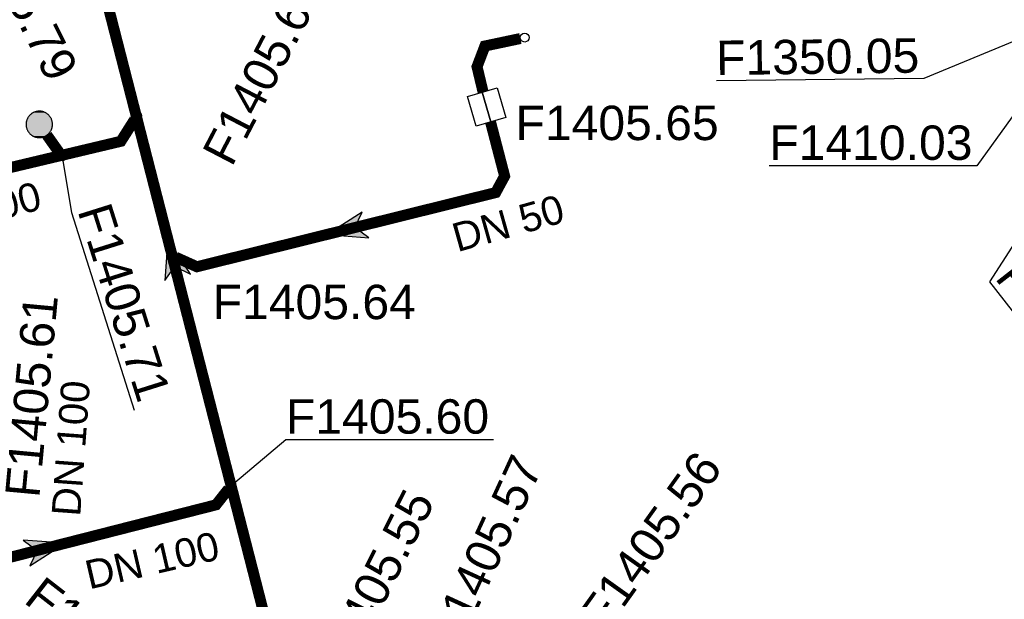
# Model space of a CAD drawing. Extents: x 356718 to 357658, y 5762241 to 5762615.
# Tile 135 of 157: x 357295 to 357318, y 5762476 to 5762489. Entities that reach past the tile are written whole.
import ezdxf
from ezdxf.enums import TextEntityAlignment as Align

# ---------------------------------------------------------------- set-up
doc = ezdxf.new("R2010")
doc.units = 0
doc.header["$MEASUREMENT"] = 0
doc.linetypes.add('AUSGEZOGEN', pattern=[0])
doc.linetypes.add('STRICHPUNKT', pattern=[5, 2, -1, 1, -1])
doc.layers.get('0').update_dxf_attribs({"linetype": 'AUSGEZOGEN'})
for name, color, linetype, true_color in [('111_00131_Symbol', 7, 'AUSGEZOGEN', 0x000000), ('114_00133_Schachtnummer', 7, 'AUSGEZOGEN', 0x000000), ('121_10398_Haltungen_Schmutzwass', 7, 'AUSGEZOGEN', 0x800000), ('121_10399_Haltungen_Mischwasser', 6, 'STRICHPUNKT', 0xff00ff), ('123_00137_Fliessrichtungspfeil', 7, 'AUSGEZOGEN', 0x000000), ('124_10626_Standard__Laenge____1', 7, 'AUSGEZOGEN', 0x000000)]:
    doc.layers.add(name, color=color, linetype=linetype, true_color=true_color)
doc.styles.add('ARIAL', font='arial.ttf', dxfattribs={"height": 1.5})

# ---------------------------------------------------------------- blocks, each defined once
blk = doc.blocks.new('F00')
at = {"color": 0}
blk.add_circle((0, 0), 0.1, dxfattribs=at)
blk = doc.blocks.new('RE')
at = {"color": 0, "linetype": 'AUSGEZOGEN'}
blk.add_lwpolyline([(-0.35, 0.35), (0.35, 0.35), (0.35, -0.35), (-0.35, -0.35)], close=True, dxfattribs=at)
for points in [[(0, 0.35), (0, -0.35)], [(0, -0.35), (0, 0.35)]]:
    blk.add_lwpolyline(points, dxfattribs=at)
blk = doc.blocks.new('RR')
at = {"color": 0, "linetype": 'AUSGEZOGEN'}
blk.add_lwpolyline([(0.3, 0), (0.3, 0.013), (0.299, 0.025), (0.298, 0.038), (0.296, 0.05), (0.293, 0.063), (0.29, 0.075), (0.287, 0.087), (0.283, 0.099), (0.279, 0.111), (0.274, 0.123), (0.268, 0.134), (0.262, 0.145), (0.256, 0.156), (0.249, 0.167), (0.242, 0.177), (0.234, 0.187), (0.226, 0.197), (0.218, 0.206), (0.209, 0.215), (0.199, 0.224), (0.19, 0.232), (0.18, 0.24), (0.17, 0.247), (0.159, 0.254), (0.148, 0.261), (0.137, 0.267), (0.126, 0.272), (0.114, 0.277), (0.102, 0.282), (0.09, 0.286), (0.078, 0.29), (0.066, 0.293), (0.053, 0.295), (0.041, 0.297), (0.028, 0.299), (0.016, 0.3), (0.003, 0.3), (-0.009, 0.3), (-0.022, 0.299), (-0.035, 0.298), (-0.047, 0.296), (-0.06, 0.294), (-0.072, 0.291), (-0.084, 0.288), (-0.096, 0.284), (-0.108, 0.28), (-0.12, 0.275), (-0.131, 0.27), (-0.143, 0.264), (-0.154, 0.258), (-0.164, 0.251), (-0.175, 0.244), (-0.185, 0.236), (-0.195, 0.228), (-0.204, 0.22), (-0.213, 0.211), (-0.222, 0.202), (-0.23, 0.192), (-0.238, 0.182), (-0.246, 0.172), (-0.253, 0.162), (-0.259, 0.151), (-0.265, 0.14), (-0.271, 0.129), (-0.276, 0.117), (-0.281, 0.105), (-0.285, 0.093), (-0.289, 0.081), (-0.292, 0.069), (-0.295, 0.057), (-0.297, 0.044), (-0.298, 0.032), (-0.299, 0.019), (-0.3, 0.006), (-0.3, -0.006), (-0.299, -0.019), (-0.298, -0.032), (-0.297, -0.044), (-0.295, -0.057), (-0.292, -0.069), (-0.289, -0.081), (-0.285, -0.093), (-0.281, -0.105), (-0.276, -0.117), (-0.271, -0.129), (-0.265, -0.14), (-0.259, -0.151), (-0.253, -0.162), (-0.246, -0.172), (-0.238, -0.182), (-0.23, -0.192), (-0.222, -0.202), (-0.213, -0.211), (-0.204, -0.22), (-0.195, -0.228), (-0.185, -0.236), (-0.175, -0.244), (-0.164, -0.251), (-0.154, -0.258), (-0.143, -0.264), (-0.131, -0.27), (-0.12, -0.275), (-0.108, -0.28), (-0.096, -0.284), (-0.084, -0.288), (-0.072, -0.291), (-0.06, -0.294), (-0.047, -0.296), (-0.035, -0.298), (-0.022, -0.299), (-0.009, -0.3), (0.003, -0.3), (0.016, -0.3), (0.028, -0.299), (0.041, -0.297), (0.053, -0.295), (0.066, -0.293), (0.078, -0.29), (0.09, -0.286), (0.102, -0.282), (0.114, -0.277), (0.126, -0.272), (0.137, -0.267), (0.148, -0.261), (0.159, -0.254), (0.17, -0.247), (0.18, -0.24), (0.19, -0.232), (0.199, -0.224), (0.209, -0.215), (0.218, -0.206), (0.226, -0.197), (0.234, -0.187), (0.242, -0.177), (0.249, -0.167), (0.256, -0.156), (0.262, -0.145), (0.268, -0.134), (0.274, -0.123), (0.279, -0.111), (0.283, -0.099), (0.287, -0.087), (0.29, -0.075), (0.293, -0.063), (0.296, -0.05), (0.298, -0.038), (0.299, -0.025), (0.3, -0.013), (0.3, 0), (0.3, 0)], close=True, dxfattribs=at)
blk.add_lwpolyline([(0.3, 0), (0.3, 0.013), (0.299, 0.025), (0.298, 0.038), (0.296, 0.05), (0.293, 0.063), (0.29, 0.075), (0.287, 0.087), (0.283, 0.099), (0.279, 0.111), (0.274, 0.123), (0.268, 0.134), (0.262, 0.145), (0.256, 0.156), (0.249, 0.167), (0.242, 0.177), (0.234, 0.187), (0.226, 0.197), (0.218, 0.206), (0.209, 0.215), (0.199, 0.224), (0.19, 0.232), (0.18, 0.24), (0.17, 0.247), (0.159, 0.254), (0.148, 0.261), (0.137, 0.267), (0.126, 0.272), (0.114, 0.277), (0.102, 0.282), (0.09, 0.286), (0.078, 0.29), (0.066, 0.293), (0.053, 0.295), (0.041, 0.297), (0.028, 0.299), (0.016, 0.3), (0.003, 0.3), (-0.009, 0.3), (-0.022, 0.299), (-0.035, 0.298), (-0.047, 0.296), (-0.06, 0.294), (-0.072, 0.291), (-0.084, 0.288), (-0.096, 0.284), (-0.108, 0.28), (-0.12, 0.275), (-0.131, 0.27), (-0.143, 0.264), (-0.154, 0.258), (-0.164, 0.251), (-0.175, 0.244), (-0.185, 0.236), (-0.195, 0.228), (-0.204, 0.22), (-0.213, 0.211), (-0.222, 0.202), (-0.23, 0.192), (-0.238, 0.182), (-0.246, 0.172), (-0.253, 0.162), (-0.259, 0.151), (-0.265, 0.14), (-0.271, 0.129), (-0.276, 0.117), (-0.281, 0.105), (-0.285, 0.093), (-0.289, 0.081), (-0.292, 0.069), (-0.295, 0.057), (-0.297, 0.044), (-0.298, 0.032), (-0.299, 0.019), (-0.3, 0.006), (-0.3, -0.006), (-0.299, -0.019), (-0.298, -0.032), (-0.297, -0.044), (-0.295, -0.057), (-0.292, -0.069), (-0.289, -0.081), (-0.285, -0.093), (-0.281, -0.105), (-0.276, -0.117), (-0.271, -0.129), (-0.265, -0.14), (-0.259, -0.151), (-0.253, -0.162), (-0.246, -0.172), (-0.238, -0.182), (-0.23, -0.192), (-0.222, -0.202), (-0.213, -0.211), (-0.204, -0.22), (-0.195, -0.228), (-0.185, -0.236), (-0.175, -0.244), (-0.164, -0.251), (-0.154, -0.258), (-0.143, -0.264), (-0.131, -0.27), (-0.12, -0.275), (-0.108, -0.28), (-0.096, -0.284), (-0.084, -0.288), (-0.072, -0.291), (-0.06, -0.294), (-0.047, -0.296), (-0.035, -0.298), (-0.022, -0.299), (-0.009, -0.3), (0.003, -0.3), (0.016, -0.3), (0.028, -0.299), (0.041, -0.297), (0.053, -0.295), (0.066, -0.293), (0.078, -0.29), (0.09, -0.286), (0.102, -0.282), (0.114, -0.277), (0.126, -0.272), (0.137, -0.267), (0.148, -0.261), (0.159, -0.254), (0.17, -0.247), (0.18, -0.24), (0.19, -0.232), (0.199, -0.224), (0.209, -0.215), (0.218, -0.206), (0.226, -0.197), (0.234, -0.187), (0.242, -0.177), (0.249, -0.167), (0.256, -0.156), (0.262, -0.145), (0.268, -0.134), (0.274, -0.123), (0.279, -0.111), (0.283, -0.099), (0.287, -0.087), (0.29, -0.075), (0.293, -0.063), (0.296, -0.05), (0.298, -0.038), (0.299, -0.025), (0.3, -0.013), (0.3, 0), (0.3, 0)], close=True, dxfattribs=at)
at = {"color": 0}
for points in [[(-0.204, 0.22), (0.204, 0.22), (-0.199, 0.224)], [(-0.204, 0.22), (0.204, 0.22), (-0.199, 0.224)], [(-0.199, 0.224), (0.199, 0.224), (-0.195, 0.228)], [(-0.199, 0.224), (0.199, 0.224), (-0.195, 0.228)], [(0.204, 0.22), (-0.199, 0.224), (0.199, 0.224)], [(0.204, 0.22), (-0.199, 0.224), (0.199, 0.224)], [(-0.195, 0.228), (0.195, 0.228), (-0.19, 0.232)], [(-0.195, 0.228), (0.195, 0.228), (-0.19, 0.232)], [(0.199, 0.224), (-0.195, 0.228), (0.195, 0.228)], [(0.199, 0.224), (-0.195, 0.228), (0.195, 0.228)], [(-0.19, 0.232), (0.19, 0.232), (-0.185, 0.236)], [(-0.19, 0.232), (0.19, 0.232), (-0.185, 0.236)], [(0.195, 0.228), (-0.19, 0.232), (0.19, 0.232)], [(0.195, 0.228), (-0.19, 0.232), (0.19, 0.232)], [(-0.185, 0.236), (0.185, 0.236), (-0.18, 0.24)], [(-0.185, 0.236), (0.185, 0.236), (-0.18, 0.24)], [(0.19, 0.232), (-0.185, 0.236), (0.185, 0.236)], [(0.19, 0.232), (-0.185, 0.236), (0.185, 0.236)], [(-0.18, 0.24), (0.18, 0.24), (-0.175, 0.244)], [(-0.18, 0.24), (0.18, 0.24), (-0.175, 0.244)], [(0.185, 0.236), (-0.18, 0.24), (0.18, 0.24)], [(0.185, 0.236), (-0.18, 0.24), (0.18, 0.24)], [(-0.175, 0.244), (0.175, 0.244), (-0.169, 0.247)], [(-0.175, 0.244), (0.175, 0.244), (-0.169, 0.247)], [(0.18, 0.24), (-0.175, 0.244), (0.175, 0.244)], [(0.18, 0.24), (-0.175, 0.244), (0.175, 0.244)], [(-0.169, 0.247), (0.17, 0.247), (-0.164, 0.251)], [(-0.169, 0.247), (0.17, 0.247), (-0.164, 0.251)], [(0.175, 0.244), (-0.169, 0.247), (0.17, 0.247)], [(0.175, 0.244), (-0.169, 0.247), (0.17, 0.247)], [(-0.164, 0.251), (0.164, 0.251), (-0.159, 0.254)], [(-0.164, 0.251), (0.164, 0.251), (-0.159, 0.254)], [(0.17, 0.247), (-0.164, 0.251), (0.164, 0.251)], [(0.17, 0.247), (-0.164, 0.251), (0.164, 0.251)], [(-0.159, 0.254), (0.159, 0.254), (-0.154, 0.258)], [(-0.159, 0.254), (0.159, 0.254), (-0.154, 0.258)], [(0.164, 0.251), (-0.159, 0.254), (0.159, 0.254)], [(0.164, 0.251), (-0.159, 0.254), (0.159, 0.254)], [(-0.154, 0.258), (0.154, 0.258), (-0.148, 0.261)], [(-0.154, 0.258), (0.154, 0.258), (-0.148, 0.261)], [(0.159, 0.254), (-0.154, 0.258), (0.154, 0.258)], [(0.159, 0.254), (-0.154, 0.258), (0.154, 0.258)], [(-0.148, 0.261), (0.148, 0.261), (-0.143, 0.264)], [(-0.148, 0.261), (0.148, 0.261), (-0.143, 0.264)], [(0.154, 0.258), (-0.148, 0.261), (0.148, 0.261)], [(0.154, 0.258), (-0.148, 0.261), (0.148, 0.261)], [(-0.143, 0.264), (0.142, 0.264), (-0.137, 0.267)], [(-0.143, 0.264), (0.142, 0.264), (-0.137, 0.267)], [(0.148, 0.261), (-0.143, 0.264), (0.142, 0.264)], [(0.148, 0.261), (-0.143, 0.264), (0.142, 0.264)], [(-0.137, 0.267), (0.137, 0.267), (-0.131, 0.27)], [(-0.137, 0.267), (0.137, 0.267), (-0.131, 0.27)], [(0.142, 0.264), (-0.137, 0.267), (0.137, 0.267)], [(0.142, 0.264), (-0.137, 0.267), (0.137, 0.267)], [(-0.131, 0.27), (0.131, 0.27), (-0.126, 0.272)], [(-0.131, 0.27), (0.131, 0.27), (-0.126, 0.272)], [(0.137, 0.267), (-0.131, 0.27), (0.131, 0.27)], [(0.137, 0.267), (-0.131, 0.27), (0.131, 0.27)], [(-0.126, 0.272), (0.126, 0.272), (-0.12, 0.275)], [(-0.126, 0.272), (0.126, 0.272), (-0.12, 0.275)], [(0.131, 0.27), (-0.126, 0.272), (0.126, 0.272)], [(0.131, 0.27), (-0.126, 0.272), (0.126, 0.272)], [(-0.12, 0.275), (0.12, 0.275), (-0.114, 0.277)], [(-0.12, 0.275), (0.12, 0.275), (-0.114, 0.277)], [(0.126, 0.272), (-0.12, 0.275), (0.12, 0.275)], [(0.126, 0.272), (-0.12, 0.275), (0.12, 0.275)], [(-0.114, 0.277), (0.114, 0.277), (-0.108, 0.28)], [(-0.114, 0.277), (0.114, 0.277), (-0.108, 0.28)], [(0.12, 0.275), (-0.114, 0.277), (0.114, 0.277)], [(0.12, 0.275), (-0.114, 0.277), (0.114, 0.277)], [(-0.108, 0.28), (0.108, 0.28), (-0.102, 0.282)], [(-0.108, 0.28), (0.108, 0.28), (-0.102, 0.282)], [(0.114, 0.277), (-0.108, 0.28), (0.108, 0.28)], [(0.114, 0.277), (-0.108, 0.28), (0.108, 0.28)], [(-0.102, 0.282), (0.102, 0.282), (-0.096, 0.284)], [(-0.102, 0.282), (0.102, 0.282), (-0.096, 0.284)], [(0.108, 0.28), (-0.102, 0.282), (0.102, 0.282)], [(0.108, 0.28), (-0.102, 0.282), (0.102, 0.282)], [(-0.096, 0.284), (0.096, 0.284), (-0.09, 0.286)], [(-0.096, 0.284), (0.096, 0.284), (-0.09, 0.286)], [(0.102, 0.282), (-0.096, 0.284), (0.096, 0.284)], [(0.102, 0.282), (-0.096, 0.284), (0.096, 0.284)], [(-0.09, 0.286), (0.09, 0.286), (-0.084, 0.288)], [(-0.09, 0.286), (0.09, 0.286), (-0.084, 0.288)], [(0.096, 0.284), (-0.09, 0.286), (0.09, 0.286)], [(0.096, 0.284), (-0.09, 0.286), (0.09, 0.286)], [(-0.084, 0.288), (0.084, 0.288), (-0.078, 0.29)], [(-0.084, 0.288), (0.084, 0.288), (-0.078, 0.29)], [(0.09, 0.286), (-0.084, 0.288), (0.084, 0.288)], [(0.09, 0.286), (-0.084, 0.288), (0.084, 0.288)], [(-0.078, 0.29), (0.078, 0.29), (-0.072, 0.291)], [(-0.078, 0.29), (0.078, 0.29), (-0.072, 0.291)], [(0.084, 0.288), (-0.078, 0.29), (0.078, 0.29)], [(0.084, 0.288), (-0.078, 0.29), (0.078, 0.29)], [(-0.072, 0.291), (0.072, 0.291), (-0.066, 0.293)], [(-0.072, 0.291), (0.072, 0.291), (-0.066, 0.293)], [(0.078, 0.29), (-0.072, 0.291), (0.072, 0.291)], [(0.078, 0.29), (-0.072, 0.291), (0.072, 0.291)], [(-0.066, 0.293), (0.066, 0.293), (-0.06, 0.294)], [(-0.066, 0.293), (0.066, 0.293), (-0.06, 0.294)], [(0.072, 0.291), (-0.066, 0.293), (0.066, 0.293)], [(0.072, 0.291), (-0.066, 0.293), (0.066, 0.293)], [(-0.06, 0.294), (0.059, 0.294), (-0.053, 0.295)], [(-0.06, 0.294), (0.059, 0.294), (-0.053, 0.295)], [(0.066, 0.293), (-0.06, 0.294), (0.059, 0.294)], [(0.066, 0.293), (-0.06, 0.294), (0.059, 0.294)], [(-0.053, 0.295), (0.053, 0.295), (-0.047, 0.296)], [(-0.053, 0.295), (0.053, 0.295), (-0.047, 0.296)], [(0.059, 0.294), (-0.053, 0.295), (0.053, 0.295)], [(0.059, 0.294), (-0.053, 0.295), (0.053, 0.295)], [(-0.047, 0.296), (0.047, 0.296), (-0.04, 0.297)], [(-0.047, 0.296), (0.047, 0.296), (-0.04, 0.297)], [(0.053, 0.295), (-0.047, 0.296), (0.047, 0.296)], [(0.053, 0.295), (-0.047, 0.296), (0.047, 0.296)], [(-0.04, 0.297), (0.041, 0.297), (-0.035, 0.298)], [(-0.04, 0.297), (0.041, 0.297), (-0.035, 0.298)], [(0.047, 0.296), (-0.04, 0.297), (0.041, 0.297)], [(0.047, 0.296), (-0.04, 0.297), (0.041, 0.297)], [(-0.035, 0.298), (0.034, 0.298), (-0.028, 0.299)], [(-0.035, 0.298), (0.034, 0.298), (-0.028, 0.299)], [(0.041, 0.297), (-0.035, 0.298), (0.034, 0.298)], [(0.041, 0.297), (-0.035, 0.298), (0.034, 0.298)], [(0.034, 0.298), (-0.028, 0.299), (0.028, 0.299)], [(-0.028, 0.299), (0.028, 0.299), (-0.022, 0.299)], [(0.034, 0.298), (-0.028, 0.299), (0.028, 0.299)], [(-0.028, 0.299), (0.028, 0.299), (-0.022, 0.299)], [(-0.022, 0.299), (0.021, 0.299), (-0.015, 0.3)], [(-0.022, 0.299), (0.021, 0.299), (-0.015, 0.3)], [(0.028, 0.299), (-0.022, 0.299), (0.021, 0.299)], [(0.028, 0.299), (-0.022, 0.299), (0.021, 0.299)], [(0.021, 0.299), (-0.015, 0.3), (0.016, 0.3)], [(-0.015, 0.3), (0.016, 0.3), (-0.009, 0.3)], [(0.021, 0.299), (-0.015, 0.3), (0.016, 0.3)], [(-0.015, 0.3), (0.016, 0.3), (-0.009, 0.3)], [(0.016, 0.3), (-0.009, 0.3), (0.007, 0.3)], [(-0.009, 0.3), (0.007, 0.3), (0.003, 0.3)], [(0.016, 0.3), (-0.009, 0.3), (0.007, 0.3)], [(-0.009, 0.3), (0.007, 0.3), (0.003, 0.3)], [(-0.3, 0.013), (0.3, 0.013), (-0.299, 0.019)], [(-0.3, 0.013), (0.3, 0.013), (-0.299, 0.019)], [(-0.3, 0.006), (0.3, 0.006), (-0.3, 0.013)], [(0.3, 0.006), (-0.3, 0.013), (0.3, 0.013)], [(-0.3, 0.006), (0.3, 0.006), (-0.3, 0.013)], [(0.3, 0.006), (-0.3, 0.013), (0.3, 0.013)], [(-0.3, 0), (0.3, 0), (-0.3, 0.006)], [(0.3, 0), (-0.3, 0.006), (0.3, 0.006)], [(-0.3, 0), (0.3, 0), (-0.3, 0.006)], [(0.3, 0), (-0.3, 0.006), (0.3, 0.006)], [(0.3, -0.006), (-0.3, -0.006), (0.3, 0)], [(-0.3, -0.006), (0.3, 0), (-0.3, 0)], [(0.3, -0.006), (-0.3, -0.006), (0.3, 0)], [(-0.3, -0.006), (0.3, 0), (-0.3, 0)], [(-0.299, 0.025), (0.299, 0.025), (-0.298, 0.032)], [(-0.299, 0.025), (0.299, 0.025), (-0.298, 0.032)], [(-0.299, 0.019), (0.299, 0.019), (-0.299, 0.025)], [(0.299, 0.019), (-0.299, 0.025), (0.299, 0.025)], [(-0.299, 0.019), (0.299, 0.019), (-0.299, 0.025)], [(0.299, 0.019), (-0.299, 0.025), (0.299, 0.025)], [(0.3, 0.013), (-0.299, 0.019), (0.299, 0.019)], [(0.3, 0.013), (-0.299, 0.019), (0.299, 0.019)], [(-0.298, 0.038), (0.298, 0.038), (-0.297, 0.044)], [(-0.298, 0.038), (0.298, 0.038), (-0.297, 0.044)], [(-0.298, 0.032), (0.298, 0.032), (-0.298, 0.038)], [(0.298, 0.032), (-0.298, 0.038), (0.298, 0.038)], [(-0.298, 0.032), (0.298, 0.032), (-0.298, 0.038)], [(0.298, 0.032), (-0.298, 0.038), (0.298, 0.038)], [(0.299, 0.025), (-0.298, 0.032), (0.298, 0.032)], [(0.299, 0.025), (-0.298, 0.032), (0.298, 0.032)], [(-0.297, 0.044), (0.297, 0.044), (-0.296, 0.05)], [(-0.297, 0.044), (0.297, 0.044), (-0.296, 0.05)], [(0.298, 0.038), (-0.297, 0.044), (0.297, 0.044)], [(0.298, 0.038), (-0.297, 0.044), (0.297, 0.044)], [(-0.296, 0.05), (0.296, 0.05), (-0.295, 0.057)], [(-0.296, 0.05), (0.296, 0.05), (-0.295, 0.057)], [(0.297, 0.044), (-0.296, 0.05), (0.296, 0.05)], [(0.297, 0.044), (-0.296, 0.05), (0.296, 0.05)], [(-0.295, 0.057), (0.295, 0.057), (-0.293, 0.063)], [(-0.295, 0.057), (0.295, 0.057), (-0.293, 0.063)], [(0.296, 0.05), (-0.295, 0.057), (0.295, 0.057)], [(0.296, 0.05), (-0.295, 0.057), (0.295, 0.057)], [(-0.293, 0.063), (0.293, 0.063), (-0.292, 0.069)], [(-0.293, 0.063), (0.293, 0.063), (-0.292, 0.069)], [(0.295, 0.057), (-0.293, 0.063), (0.293, 0.063)], [(0.295, 0.057), (-0.293, 0.063), (0.293, 0.063)], [(-0.292, 0.069), (0.292, 0.069), (-0.29, 0.075)], [(-0.292, 0.069), (0.292, 0.069), (-0.29, 0.075)], [(0.293, 0.063), (-0.292, 0.069), (0.292, 0.069)], [(0.293, 0.063), (-0.292, 0.069), (0.292, 0.069)], [(-0.29, 0.075), (0.29, 0.075), (-0.289, 0.081)], [(-0.29, 0.075), (0.29, 0.075), (-0.289, 0.081)], [(0.292, 0.069), (-0.29, 0.075), (0.29, 0.075)], [(0.292, 0.069), (-0.29, 0.075), (0.29, 0.075)], [(-0.289, 0.081), (0.289, 0.081), (-0.287, 0.087)], [(-0.289, 0.081), (0.289, 0.081), (-0.287, 0.087)], [(0.29, 0.075), (-0.289, 0.081), (0.289, 0.081)], [(0.29, 0.075), (-0.289, 0.081), (0.289, 0.081)], [(-0.287, 0.087), (0.287, 0.087), (-0.285, 0.093)], [(-0.287, 0.087), (0.287, 0.087), (-0.285, 0.093)], [(0.289, 0.081), (-0.287, 0.087), (0.287, 0.087)], [(0.289, 0.081), (-0.287, 0.087), (0.287, 0.087)], [(-0.285, 0.093), (0.285, 0.093), (-0.283, 0.099)], [(-0.285, 0.093), (0.285, 0.093), (-0.283, 0.099)], [(0.287, 0.087), (-0.285, 0.093), (0.285, 0.093)], [(0.287, 0.087), (-0.285, 0.093), (0.285, 0.093)], [(-0.283, 0.099), (0.283, 0.099), (-0.281, 0.105)], [(-0.283, 0.099), (0.283, 0.099), (-0.281, 0.105)], [(0.285, 0.093), (-0.283, 0.099), (0.283, 0.099)], [(0.285, 0.093), (-0.283, 0.099), (0.283, 0.099)], [(-0.281, 0.105), (0.281, 0.105), (-0.279, 0.111)], [(-0.281, 0.105), (0.281, 0.105), (-0.279, 0.111)], [(0.283, 0.099), (-0.281, 0.105), (0.281, 0.105)], [(0.283, 0.099), (-0.281, 0.105), (0.281, 0.105)], [(-0.279, 0.111), (0.279, 0.111), (-0.276, 0.117)], [(-0.279, 0.111), (0.279, 0.111), (-0.276, 0.117)], [(0.281, 0.105), (-0.279, 0.111), (0.279, 0.111)], [(0.281, 0.105), (-0.279, 0.111), (0.279, 0.111)], [(-0.276, 0.117), (0.276, 0.117), (-0.274, 0.123)], [(-0.276, 0.117), (0.276, 0.117), (-0.274, 0.123)], [(0.279, 0.111), (-0.276, 0.117), (0.276, 0.117)], [(0.279, 0.111), (-0.276, 0.117), (0.276, 0.117)], [(-0.274, 0.123), (0.274, 0.123), (-0.271, 0.129)], [(-0.274, 0.123), (0.274, 0.123), (-0.271, 0.129)], [(0.276, 0.117), (-0.274, 0.123), (0.274, 0.123)], [(0.276, 0.117), (-0.274, 0.123), (0.274, 0.123)], [(-0.271, 0.129), (0.271, 0.129), (-0.268, 0.134)], [(-0.271, 0.129), (0.271, 0.129), (-0.268, 0.134)], [(0.274, 0.123), (-0.271, 0.129), (0.271, 0.129)], [(0.274, 0.123), (-0.271, 0.129), (0.271, 0.129)], [(-0.268, 0.134), (0.268, 0.134), (-0.265, 0.14)], [(-0.268, 0.134), (0.268, 0.134), (-0.265, 0.14)], [(0.271, 0.129), (-0.268, 0.134), (0.268, 0.134)], [(0.271, 0.129), (-0.268, 0.134), (0.268, 0.134)], [(-0.265, 0.14), (0.265, 0.14), (-0.262, 0.145)], [(-0.265, 0.14), (0.265, 0.14), (-0.262, 0.145)], [(0.268, 0.134), (-0.265, 0.14), (0.265, 0.14)], [(0.268, 0.134), (-0.265, 0.14), (0.265, 0.14)], [(-0.262, 0.145), (0.262, 0.145), (-0.259, 0.151)], [(-0.262, 0.145), (0.262, 0.145), (-0.259, 0.151)], [(0.265, 0.14), (-0.262, 0.145), (0.262, 0.145)], [(0.265, 0.14), (-0.262, 0.145), (0.262, 0.145)], [(-0.259, 0.151), (0.259, 0.151), (-0.256, 0.156)], [(-0.259, 0.151), (0.259, 0.151), (-0.256, 0.156)], [(0.262, 0.145), (-0.259, 0.151), (0.259, 0.151)], [(0.262, 0.145), (-0.259, 0.151), (0.259, 0.151)], [(-0.256, 0.156), (0.256, 0.156), (-0.253, 0.162)], [(-0.256, 0.156), (0.256, 0.156), (-0.253, 0.162)], [(0.259, 0.151), (-0.256, 0.156), (0.256, 0.156)], [(0.259, 0.151), (-0.256, 0.156), (0.256, 0.156)], [(-0.253, 0.162), (0.253, 0.162), (-0.249, 0.167)], [(-0.253, 0.162), (0.253, 0.162), (-0.249, 0.167)], [(0.256, 0.156), (-0.253, 0.162), (0.253, 0.162)], [(0.256, 0.156), (-0.253, 0.162), (0.253, 0.162)], [(-0.249, 0.167), (0.249, 0.167), (-0.246, 0.172)], [(-0.249, 0.167), (0.249, 0.167), (-0.246, 0.172)], [(0.253, 0.162), (-0.249, 0.167), (0.249, 0.167)], [(0.253, 0.162), (-0.249, 0.167), (0.249, 0.167)], [(-0.246, 0.172), (0.246, 0.172), (-0.242, 0.177)], [(-0.246, 0.172), (0.246, 0.172), (-0.242, 0.177)], [(0.249, 0.167), (-0.246, 0.172), (0.246, 0.172)], [(0.249, 0.167), (-0.246, 0.172), (0.246, 0.172)], [(-0.242, 0.177), (0.242, 0.177), (-0.238, 0.182)], [(-0.242, 0.177), (0.242, 0.177), (-0.238, 0.182)], [(0.246, 0.172), (-0.242, 0.177), (0.242, 0.177)], [(0.246, 0.172), (-0.242, 0.177), (0.242, 0.177)], [(-0.238, 0.182), (0.238, 0.182), (-0.234, 0.187)], [(-0.238, 0.182), (0.238, 0.182), (-0.234, 0.187)], [(0.242, 0.177), (-0.238, 0.182), (0.238, 0.182)], [(0.242, 0.177), (-0.238, 0.182), (0.238, 0.182)], [(-0.234, 0.187), (0.234, 0.187), (-0.23, 0.192)], [(-0.234, 0.187), (0.234, 0.187), (-0.23, 0.192)], [(0.238, 0.182), (-0.234, 0.187), (0.234, 0.187)], [(0.238, 0.182), (-0.234, 0.187), (0.234, 0.187)], [(-0.23, 0.192), (0.23, 0.192), (-0.226, 0.197)], [(-0.23, 0.192), (0.23, 0.192), (-0.226, 0.197)], [(0.234, 0.187), (-0.23, 0.192), (0.23, 0.192)], [(0.234, 0.187), (-0.23, 0.192), (0.23, 0.192)], [(-0.226, 0.197), (0.226, 0.197), (-0.222, 0.202)], [(-0.226, 0.197), (0.226, 0.197), (-0.222, 0.202)], [(0.23, 0.192), (-0.226, 0.197), (0.226, 0.197)], [(0.23, 0.192), (-0.226, 0.197), (0.226, 0.197)], [(-0.222, 0.202), (0.222, 0.202), (-0.218, 0.206)], [(-0.222, 0.202), (0.222, 0.202), (-0.218, 0.206)], [(0.226, 0.197), (-0.222, 0.202), (0.222, 0.202)], [(0.226, 0.197), (-0.222, 0.202), (0.222, 0.202)], [(-0.218, 0.206), (0.218, 0.206), (-0.213, 0.211)], [(-0.218, 0.206), (0.218, 0.206), (-0.213, 0.211)], [(0.222, 0.202), (-0.218, 0.206), (0.218, 0.206)], [(0.222, 0.202), (-0.218, 0.206), (0.218, 0.206)], [(-0.213, 0.211), (0.213, 0.211), (-0.209, 0.215)], [(-0.213, 0.211), (0.213, 0.211), (-0.209, 0.215)], [(0.218, 0.206), (-0.213, 0.211), (0.213, 0.211)], [(0.218, 0.206), (-0.213, 0.211), (0.213, 0.211)], [(-0.209, 0.215), (0.209, 0.215), (-0.204, 0.22)], [(-0.209, 0.215), (0.209, 0.215), (-0.204, 0.22)], [(0.213, 0.211), (-0.209, 0.215), (0.209, 0.215)], [(0.213, 0.211), (-0.209, 0.215), (0.209, 0.215)], [(0.209, 0.215), (-0.204, 0.22), (0.204, 0.22)], [(0.209, 0.215), (-0.204, 0.22), (0.204, 0.22)], [(0.3, 0), (0.3, 0), (0.3, 0)], [(0.3, 0), (0.3, 0), (0.3, 0)], [(0.3, 0), (0.3, 0), (0.3, 0)], [(0.3, 0), (0.3, 0), (0.3, 0)], [(0.3, -0.013), (-0.3, -0.013), (0.3, -0.006)], [(-0.3, -0.013), (0.3, -0.006), (-0.3, -0.006)], [(0.3, -0.013), (-0.3, -0.013), (0.3, -0.006)], [(-0.3, -0.013), (0.3, -0.006), (-0.3, -0.006)], [(-0.299, -0.019), (0.3, -0.013), (-0.3, -0.013)], [(-0.299, -0.019), (0.3, -0.013), (-0.3, -0.013)], [(0.299, -0.019), (-0.299, -0.019), (0.3, -0.013)], [(0.299, -0.019), (-0.299, -0.019), (0.3, -0.013)], [(0.299, -0.025), (-0.299, -0.025), (0.299, -0.019)], [(-0.299, -0.025), (0.299, -0.019), (-0.299, -0.019)], [(0.299, -0.025), (-0.299, -0.025), (0.299, -0.019)], [(-0.299, -0.025), (0.299, -0.019), (-0.299, -0.019)], [(-0.298, -0.032), (0.299, -0.025), (-0.299, -0.025)], [(-0.298, -0.032), (0.299, -0.025), (-0.299, -0.025)], [(0.298, -0.032), (-0.298, -0.032), (0.299, -0.025)], [(0.298, -0.032), (-0.298, -0.032), (0.299, -0.025)], [(0.298, -0.038), (-0.298, -0.038), (0.298, -0.032)], [(-0.298, -0.038), (0.298, -0.032), (-0.298, -0.032)], [(0.298, -0.038), (-0.298, -0.038), (0.298, -0.032)], [(-0.298, -0.038), (0.298, -0.032), (-0.298, -0.032)], [(-0.297, -0.044), (0.298, -0.038), (-0.298, -0.038)], [(-0.297, -0.044), (0.298, -0.038), (-0.298, -0.038)], [(0.297, -0.044), (-0.297, -0.044), (0.298, -0.038)], [(0.297, -0.044), (-0.297, -0.044), (0.298, -0.038)], [(-0.296, -0.05), (0.297, -0.044), (-0.297, -0.044)], [(-0.296, -0.05), (0.297, -0.044), (-0.297, -0.044)], [(0.296, -0.05), (-0.296, -0.05), (0.297, -0.044)], [(0.296, -0.05), (-0.296, -0.05), (0.297, -0.044)], [(-0.295, -0.057), (0.296, -0.05), (-0.296, -0.05)], [(-0.295, -0.057), (0.296, -0.05), (-0.296, -0.05)], [(0.295, -0.057), (-0.295, -0.057), (0.296, -0.05)], [(0.295, -0.057), (-0.295, -0.057), (0.296, -0.05)], [(-0.293, -0.063), (0.295, -0.057), (-0.295, -0.057)], [(-0.293, -0.063), (0.295, -0.057), (-0.295, -0.057)], [(0.293, -0.063), (-0.293, -0.063), (0.295, -0.057)], [(0.293, -0.063), (-0.293, -0.063), (0.295, -0.057)], [(-0.292, -0.069), (0.293, -0.063), (-0.293, -0.063)], [(-0.292, -0.069), (0.293, -0.063), (-0.293, -0.063)], [(0.292, -0.069), (-0.292, -0.069), (0.293, -0.063)], [(0.292, -0.069), (-0.292, -0.069), (0.293, -0.063)], [(-0.29, -0.075), (0.292, -0.069), (-0.292, -0.069)], [(-0.29, -0.075), (0.292, -0.069), (-0.292, -0.069)], [(0.29, -0.075), (-0.29, -0.075), (0.292, -0.069)], [(0.29, -0.075), (-0.29, -0.075), (0.292, -0.069)], [(-0.289, -0.081), (0.29, -0.075), (-0.29, -0.075)], [(-0.289, -0.081), (0.29, -0.075), (-0.29, -0.075)], [(0.289, -0.081), (-0.289, -0.081), (0.29, -0.075)], [(0.289, -0.081), (-0.289, -0.081), (0.29, -0.075)], [(-0.287, -0.087), (0.289, -0.081), (-0.289, -0.081)], [(-0.287, -0.087), (0.289, -0.081), (-0.289, -0.081)], [(0.287, -0.087), (-0.287, -0.087), (0.289, -0.081)], [(0.287, -0.087), (-0.287, -0.087), (0.289, -0.081)], [(-0.285, -0.093), (0.287, -0.087), (-0.287, -0.087)], [(-0.285, -0.093), (0.287, -0.087), (-0.287, -0.087)], [(0.285, -0.093), (-0.285, -0.093), (0.287, -0.087)], [(0.285, -0.093), (-0.285, -0.093), (0.287, -0.087)], [(-0.283, -0.099), (0.285, -0.093), (-0.285, -0.093)], [(-0.283, -0.099), (0.285, -0.093), (-0.285, -0.093)], [(0.283, -0.099), (-0.283, -0.099), (0.285, -0.093)], [(0.283, -0.099), (-0.283, -0.099), (0.285, -0.093)], [(-0.281, -0.105), (0.283, -0.099), (-0.283, -0.099)], [(-0.281, -0.105), (0.283, -0.099), (-0.283, -0.099)], [(0.281, -0.105), (-0.281, -0.105), (0.283, -0.099)], [(0.281, -0.105), (-0.281, -0.105), (0.283, -0.099)], [(-0.279, -0.111), (0.281, -0.105), (-0.281, -0.105)], [(-0.279, -0.111), (0.281, -0.105), (-0.281, -0.105)], [(0.279, -0.111), (-0.279, -0.111), (0.281, -0.105)], [(0.279, -0.111), (-0.279, -0.111), (0.281, -0.105)], [(-0.276, -0.117), (0.279, -0.111), (-0.279, -0.111)], [(-0.276, -0.117), (0.279, -0.111), (-0.279, -0.111)], [(0.276, -0.117), (-0.276, -0.117), (0.279, -0.111)], [(0.276, -0.117), (-0.276, -0.117), (0.279, -0.111)], [(-0.274, -0.123), (0.276, -0.117), (-0.276, -0.117)], [(-0.274, -0.123), (0.276, -0.117), (-0.276, -0.117)], [(0.274, -0.123), (-0.274, -0.123), (0.276, -0.117)], [(0.274, -0.123), (-0.274, -0.123), (0.276, -0.117)], [(-0.271, -0.129), (0.274, -0.123), (-0.274, -0.123)], [(-0.271, -0.129), (0.274, -0.123), (-0.274, -0.123)], [(0.271, -0.129), (-0.271, -0.129), (0.274, -0.123)], [(0.271, -0.129), (-0.271, -0.129), (0.274, -0.123)], [(-0.268, -0.134), (0.271, -0.129), (-0.271, -0.129)], [(-0.268, -0.134), (0.271, -0.129), (-0.271, -0.129)], [(0.268, -0.134), (-0.268, -0.134), (0.271, -0.129)], [(0.268, -0.134), (-0.268, -0.134), (0.271, -0.129)], [(-0.265, -0.14), (0.268, -0.134), (-0.268, -0.134)], [(-0.265, -0.14), (0.268, -0.134), (-0.268, -0.134)], [(0.265, -0.14), (-0.265, -0.14), (0.268, -0.134)], [(0.265, -0.14), (-0.265, -0.14), (0.268, -0.134)], [(-0.262, -0.145), (0.265, -0.14), (-0.265, -0.14)], [(-0.262, -0.145), (0.265, -0.14), (-0.265, -0.14)], [(0.262, -0.145), (-0.262, -0.145), (0.265, -0.14)], [(0.262, -0.145), (-0.262, -0.145), (0.265, -0.14)], [(-0.259, -0.151), (0.262, -0.145), (-0.262, -0.145)], [(-0.259, -0.151), (0.262, -0.145), (-0.262, -0.145)], [(0.259, -0.151), (-0.259, -0.151), (0.262, -0.145)], [(0.259, -0.151), (-0.259, -0.151), (0.262, -0.145)], [(-0.256, -0.156), (0.259, -0.151), (-0.259, -0.151)], [(-0.256, -0.156), (0.259, -0.151), (-0.259, -0.151)], [(0.256, -0.156), (-0.256, -0.156), (0.259, -0.151)], [(0.256, -0.156), (-0.256, -0.156), (0.259, -0.151)], [(-0.253, -0.162), (0.256, -0.156), (-0.256, -0.156)], [(-0.253, -0.162), (0.256, -0.156), (-0.256, -0.156)], [(0.253, -0.162), (-0.253, -0.162), (0.256, -0.156)], [(0.253, -0.162), (-0.253, -0.162), (0.256, -0.156)], [(-0.249, -0.167), (0.253, -0.162), (-0.253, -0.162)], [(-0.249, -0.167), (0.253, -0.162), (-0.253, -0.162)], [(0.249, -0.167), (-0.249, -0.167), (0.253, -0.162)], [(0.249, -0.167), (-0.249, -0.167), (0.253, -0.162)], [(-0.246, -0.172), (0.249, -0.167), (-0.249, -0.167)], [(-0.246, -0.172), (0.249, -0.167), (-0.249, -0.167)], [(0.246, -0.172), (-0.246, -0.172), (0.249, -0.167)], [(0.246, -0.172), (-0.246, -0.172), (0.249, -0.167)], [(-0.242, -0.177), (0.246, -0.172), (-0.246, -0.172)], [(-0.242, -0.177), (0.246, -0.172), (-0.246, -0.172)], [(0.242, -0.177), (-0.242, -0.177), (0.246, -0.172)], [(0.242, -0.177), (-0.242, -0.177), (0.246, -0.172)], [(-0.238, -0.182), (0.242, -0.177), (-0.242, -0.177)], [(-0.238, -0.182), (0.242, -0.177), (-0.242, -0.177)], [(0.238, -0.182), (-0.238, -0.182), (0.242, -0.177)], [(0.238, -0.182), (-0.238, -0.182), (0.242, -0.177)], [(-0.234, -0.187), (0.238, -0.182), (-0.238, -0.182)], [(-0.234, -0.187), (0.238, -0.182), (-0.238, -0.182)], [(0.234, -0.187), (-0.234, -0.187), (0.238, -0.182)], [(0.234, -0.187), (-0.234, -0.187), (0.238, -0.182)], [(-0.23, -0.192), (0.234, -0.187), (-0.234, -0.187)], [(-0.23, -0.192), (0.234, -0.187), (-0.234, -0.187)], [(0.23, -0.192), (-0.23, -0.192), (0.234, -0.187)], [(0.23, -0.192), (-0.23, -0.192), (0.234, -0.187)], [(-0.226, -0.197), (0.23, -0.192), (-0.23, -0.192)], [(-0.226, -0.197), (0.23, -0.192), (-0.23, -0.192)], [(0.226, -0.197), (-0.226, -0.197), (0.23, -0.192)], [(0.226, -0.197), (-0.226, -0.197), (0.23, -0.192)], [(-0.222, -0.202), (0.226, -0.197), (-0.226, -0.197)], [(-0.222, -0.202), (0.226, -0.197), (-0.226, -0.197)], [(0.222, -0.202), (-0.222, -0.202), (0.226, -0.197)], [(0.222, -0.202), (-0.222, -0.202), (0.226, -0.197)], [(-0.218, -0.206), (0.222, -0.202), (-0.222, -0.202)], [(-0.218, -0.206), (0.222, -0.202), (-0.222, -0.202)], [(0.218, -0.206), (-0.218, -0.206), (0.222, -0.202)], [(0.218, -0.206), (-0.218, -0.206), (0.222, -0.202)], [(-0.213, -0.211), (0.218, -0.206), (-0.218, -0.206)], [(-0.213, -0.211), (0.218, -0.206), (-0.218, -0.206)], [(0.213, -0.211), (-0.213, -0.211), (0.218, -0.206)], [(0.213, -0.211), (-0.213, -0.211), (0.218, -0.206)], [(-0.209, -0.215), (0.213, -0.211), (-0.213, -0.211)], [(-0.209, -0.215), (0.213, -0.211), (-0.213, -0.211)], [(0.209, -0.215), (-0.209, -0.215), (0.213, -0.211)], [(0.209, -0.215), (-0.209, -0.215), (0.213, -0.211)], [(-0.204, -0.22), (0.209, -0.215), (-0.209, -0.215)], [(-0.204, -0.22), (0.209, -0.215), (-0.209, -0.215)], [(0.204, -0.22), (-0.204, -0.22), (0.209, -0.215)], [(0.204, -0.22), (-0.204, -0.22), (0.209, -0.215)], [(-0.199, -0.224), (0.204, -0.22), (-0.204, -0.22)], [(-0.199, -0.224), (0.204, -0.22), (-0.204, -0.22)], [(0.199, -0.224), (-0.199, -0.224), (0.204, -0.22)], [(0.199, -0.224), (-0.199, -0.224), (0.204, -0.22)], [(-0.195, -0.228), (0.199, -0.224), (-0.199, -0.224)], [(-0.195, -0.228), (0.199, -0.224), (-0.199, -0.224)], [(0.195, -0.228), (-0.195, -0.228), (0.199, -0.224)], [(0.195, -0.228), (-0.195, -0.228), (0.199, -0.224)], [(-0.19, -0.232), (0.195, -0.228), (-0.195, -0.228)], [(-0.19, -0.232), (0.195, -0.228), (-0.195, -0.228)], [(0.19, -0.232), (-0.19, -0.232), (0.195, -0.228)], [(0.19, -0.232), (-0.19, -0.232), (0.195, -0.228)], [(-0.185, -0.236), (0.19, -0.232), (-0.19, -0.232)], [(-0.185, -0.236), (0.19, -0.232), (-0.19, -0.232)], [(0.185, -0.236), (-0.185, -0.236), (0.19, -0.232)], [(0.185, -0.236), (-0.185, -0.236), (0.19, -0.232)], [(-0.18, -0.24), (0.185, -0.236), (-0.185, -0.236)], [(-0.18, -0.24), (0.185, -0.236), (-0.185, -0.236)], [(0.18, -0.24), (-0.18, -0.24), (0.185, -0.236)], [(0.18, -0.24), (-0.18, -0.24), (0.185, -0.236)], [(-0.175, -0.244), (0.18, -0.24), (-0.18, -0.24)], [(-0.175, -0.244), (0.18, -0.24), (-0.18, -0.24)], [(0.175, -0.244), (-0.175, -0.244), (0.18, -0.24)], [(0.175, -0.244), (-0.175, -0.244), (0.18, -0.24)], [(-0.169, -0.247), (0.175, -0.244), (-0.175, -0.244)], [(-0.169, -0.247), (0.175, -0.244), (-0.175, -0.244)], [(0.17, -0.247), (-0.169, -0.247), (0.175, -0.244)], [(0.17, -0.247), (-0.169, -0.247), (0.175, -0.244)], [(-0.164, -0.251), (0.17, -0.247), (-0.169, -0.247)], [(-0.164, -0.251), (0.17, -0.247), (-0.169, -0.247)], [(0.164, -0.251), (-0.164, -0.251), (0.17, -0.247)], [(0.164, -0.251), (-0.164, -0.251), (0.17, -0.247)], [(-0.159, -0.254), (0.164, -0.251), (-0.164, -0.251)], [(-0.159, -0.254), (0.164, -0.251), (-0.164, -0.251)], [(0.159, -0.254), (-0.159, -0.254), (0.164, -0.251)], [(0.159, -0.254), (-0.159, -0.254), (0.164, -0.251)], [(-0.154, -0.258), (0.159, -0.254), (-0.159, -0.254)], [(-0.154, -0.258), (0.159, -0.254), (-0.159, -0.254)], [(0.154, -0.258), (-0.154, -0.258), (0.159, -0.254)], [(0.154, -0.258), (-0.154, -0.258), (0.159, -0.254)], [(-0.148, -0.261), (0.154, -0.258), (-0.154, -0.258)], [(-0.148, -0.261), (0.154, -0.258), (-0.154, -0.258)], [(0.148, -0.261), (-0.148, -0.261), (0.154, -0.258)], [(0.148, -0.261), (-0.148, -0.261), (0.154, -0.258)], [(-0.143, -0.264), (0.148, -0.261), (-0.148, -0.261)], [(-0.143, -0.264), (0.148, -0.261), (-0.148, -0.261)], [(0.142, -0.264), (-0.143, -0.264), (0.148, -0.261)], [(0.142, -0.264), (-0.143, -0.264), (0.148, -0.261)], [(-0.137, -0.267), (0.142, -0.264), (-0.143, -0.264)], [(-0.137, -0.267), (0.142, -0.264), (-0.143, -0.264)], [(0.137, -0.267), (-0.137, -0.267), (0.142, -0.264)], [(0.137, -0.267), (-0.137, -0.267), (0.142, -0.264)], [(-0.131, -0.27), (0.137, -0.267), (-0.137, -0.267)], [(-0.131, -0.27), (0.137, -0.267), (-0.137, -0.267)], [(0.131, -0.27), (-0.131, -0.27), (0.137, -0.267)], [(0.131, -0.27), (-0.131, -0.27), (0.137, -0.267)], [(-0.126, -0.272), (0.131, -0.27), (-0.131, -0.27)], [(-0.126, -0.272), (0.131, -0.27), (-0.131, -0.27)], [(0.126, -0.272), (-0.126, -0.272), (0.131, -0.27)], [(0.126, -0.272), (-0.126, -0.272), (0.131, -0.27)], [(-0.12, -0.275), (0.126, -0.272), (-0.126, -0.272)], [(-0.12, -0.275), (0.126, -0.272), (-0.126, -0.272)], [(0.12, -0.275), (-0.12, -0.275), (0.126, -0.272)], [(0.12, -0.275), (-0.12, -0.275), (0.126, -0.272)], [(-0.114, -0.277), (0.12, -0.275), (-0.12, -0.275)], [(-0.114, -0.277), (0.12, -0.275), (-0.12, -0.275)], [(0.114, -0.277), (-0.114, -0.277), (0.12, -0.275)], [(0.114, -0.277), (-0.114, -0.277), (0.12, -0.275)], [(-0.108, -0.28), (0.114, -0.277), (-0.114, -0.277)], [(-0.108, -0.28), (0.114, -0.277), (-0.114, -0.277)], [(0.108, -0.28), (-0.108, -0.28), (0.114, -0.277)], [(0.108, -0.28), (-0.108, -0.28), (0.114, -0.277)], [(-0.102, -0.282), (0.108, -0.28), (-0.108, -0.28)], [(-0.102, -0.282), (0.108, -0.28), (-0.108, -0.28)], [(0.102, -0.282), (-0.102, -0.282), (0.108, -0.28)], [(0.102, -0.282), (-0.102, -0.282), (0.108, -0.28)], [(-0.096, -0.284), (0.102, -0.282), (-0.102, -0.282)], [(-0.096, -0.284), (0.102, -0.282), (-0.102, -0.282)], [(0.096, -0.284), (-0.096, -0.284), (0.102, -0.282)], [(0.096, -0.284), (-0.096, -0.284), (0.102, -0.282)], [(-0.09, -0.286), (0.096, -0.284), (-0.096, -0.284)], [(-0.09, -0.286), (0.096, -0.284), (-0.096, -0.284)], [(0.09, -0.286), (-0.09, -0.286), (0.096, -0.284)], [(0.09, -0.286), (-0.09, -0.286), (0.096, -0.284)], [(-0.084, -0.288), (0.09, -0.286), (-0.09, -0.286)], [(-0.084, -0.288), (0.09, -0.286), (-0.09, -0.286)], [(0.084, -0.288), (-0.084, -0.288), (0.09, -0.286)], [(0.084, -0.288), (-0.084, -0.288), (0.09, -0.286)], [(-0.078, -0.29), (0.084, -0.288), (-0.084, -0.288)], [(-0.078, -0.29), (0.084, -0.288), (-0.084, -0.288)], [(0.078, -0.29), (-0.078, -0.29), (0.084, -0.288)], [(0.078, -0.29), (-0.078, -0.29), (0.084, -0.288)], [(-0.072, -0.291), (0.078, -0.29), (-0.078, -0.29)], [(-0.072, -0.291), (0.078, -0.29), (-0.078, -0.29)], [(0.072, -0.291), (-0.072, -0.291), (0.078, -0.29)], [(0.072, -0.291), (-0.072, -0.291), (0.078, -0.29)], [(-0.066, -0.293), (0.072, -0.291), (-0.072, -0.291)], [(-0.066, -0.293), (0.072, -0.291), (-0.072, -0.291)], [(0.066, -0.293), (-0.066, -0.293), (0.072, -0.291)], [(0.066, -0.293), (-0.066, -0.293), (0.072, -0.291)], [(-0.06, -0.294), (0.066, -0.293), (-0.066, -0.293)], [(-0.06, -0.294), (0.066, -0.293), (-0.066, -0.293)], [(0.059, -0.294), (-0.06, -0.294), (0.066, -0.293)], [(0.059, -0.294), (-0.06, -0.294), (0.066, -0.293)], [(-0.053, -0.295), (0.059, -0.294), (-0.06, -0.294)], [(-0.053, -0.295), (0.059, -0.294), (-0.06, -0.294)], [(0.053, -0.295), (-0.053, -0.295), (0.059, -0.294)], [(0.053, -0.295), (-0.053, -0.295), (0.059, -0.294)], [(-0.047, -0.296), (0.053, -0.295), (-0.053, -0.295)], [(-0.047, -0.296), (0.053, -0.295), (-0.053, -0.295)], [(0.047, -0.296), (-0.047, -0.296), (0.053, -0.295)], [(0.047, -0.296), (-0.047, -0.296), (0.053, -0.295)], [(-0.04, -0.297), (0.047, -0.296), (-0.047, -0.296)], [(-0.04, -0.297), (0.047, -0.296), (-0.047, -0.296)], [(0.041, -0.297), (-0.04, -0.297), (0.047, -0.296)], [(0.041, -0.297), (-0.04, -0.297), (0.047, -0.296)], [(-0.035, -0.298), (0.041, -0.297), (-0.04, -0.297)], [(-0.035, -0.298), (0.041, -0.297), (-0.04, -0.297)], [(0.034, -0.298), (-0.035, -0.298), (0.041, -0.297)], [(0.034, -0.298), (-0.035, -0.298), (0.041, -0.297)], [(-0.028, -0.299), (0.034, -0.298), (-0.035, -0.298)], [(-0.028, -0.299), (0.034, -0.298), (-0.035, -0.298)], [(0.028, -0.299), (-0.028, -0.299), (0.034, -0.298)], [(0.028, -0.299), (-0.028, -0.299), (0.034, -0.298)], [(-0.022, -0.299), (0.028, -0.299), (-0.028, -0.299)], [(-0.022, -0.299), (0.028, -0.299), (-0.028, -0.299)], [(-0.015, -0.3), (0.021, -0.299), (-0.022, -0.299)], [(0.021, -0.299), (-0.022, -0.299), (0.028, -0.299)], [(-0.015, -0.3), (0.021, -0.299), (-0.022, -0.299)], [(0.021, -0.299), (-0.022, -0.299), (0.028, -0.299)], [(0.016, -0.3), (-0.015, -0.3), (0.021, -0.299)], [(0.016, -0.3), (-0.015, -0.3), (0.021, -0.299)], [(-0.009, -0.3), (0.016, -0.3), (-0.015, -0.3)], [(-0.009, -0.3), (0.016, -0.3), (-0.015, -0.3)], [(0.003, -0.3), (0.007, -0.3), (-0.009, -0.3)], [(0.007, -0.3), (-0.009, -0.3), (0.016, -0.3)], [(0.003, -0.3), (0.007, -0.3), (-0.009, -0.3)], [(0.007, -0.3), (-0.009, -0.3), (0.016, -0.3)]]:
    blk.add_solid(points, dxfattribs=at)
blk = doc.blocks.new('FLI')
at = {"color": 0, "linetype": 'AUSGEZOGEN'}
blk.add_lwpolyline([(-0.4, 0), (-0.9, -0.6), (0.9, 0), (-0.9, 0.6), (-0.4, 0)], close=True, dxfattribs=at)
at = {"color": 0}
for points in [[(-0.4, 0), (0.9, 0), (-0.9, 0.6)], [(-0.9, -0.6), (0.9, 0), (-0.4, 0)]]:
    blk.add_solid(points, dxfattribs=at)

msp = doc.modelspace()

# ---------------------------------------------------------------- linework, layer by layer
at = {"layer": '114_00133_Schachtnummer', "color": 18, "linetype": 'AUSGEZOGEN', "true_color": 0x000000}
for points in [[(357320.162, 5762489.662), (357315.715, 5762487.814), (357311.004, 5762487.757)], [(357320.996, 5762489.082), (357317.203, 5762483.196), (357320.104, 5762479.483)], [(357318.914, 5762488.6), (357316.918, 5762485.831), (357312.206, 5762485.831)], [(357296.168, 5762485.944), (357296.37, 5762484.773), (357297.786, 5762480.279)], [(357300.072, 5762478.636), (357301.234, 5762479.611), (357305.945, 5762479.611)]]:
    msp.add_lwpolyline(points, dxfattribs=at)
at = {"layer": '121_10398_Haltungen_Schmutzwass', "color": 16, "linetype": 'AUSGEZOGEN', "true_color": 0x800000, "const_width": 0.25}
for points in [[(357306.555, 5762488.721), (357305.751, 5762488.551), (357305.572, 5762488.081), (357305.709, 5762487.506)], [(357289.992, 5762484.955), (357290.152, 5762484.641), (357297.487, 5762486.387), (357297.799, 5762486.88)], [(357305.878, 5762486.826), (357306.198, 5762485.596), (357305.995, 5762485.222), (357299.213, 5762483.537), (357298.738, 5762483.751)], [(357295.808, 5762486.526), (357296.093, 5762486.125)], [(357291.716, 5762476.379), (357291.92, 5762476.158), (357299.646, 5762478.129), (357299.933, 5762478.493)]]:
    msp.add_lwpolyline(points, dxfattribs=at)
at = {"layer": '121_10399_Haltungen_Mischwasser', "color": 6, "linetype": 'STRICHPUNKT', "true_color": 0xff00ff, "const_width": 0.25}
msp.add_lwpolyline([(357302.799, 5762467.601), (357294.38, 5762500.446), (357294.792, 5762501.228), (357298.042, 5762503.075)], dxfattribs=at)

# ---------------------------------------------------------------- block references
at = {"layer": '111_00131_Symbol', "color": 18, "true_color": 0x000000}
for name, p in [('F00', (357306.653, 5762488.742)), ('RR', (357295.635, 5762486.771)), ('F00', (357297.852, 5762486.965)), ('F00', (357296.151, 5762486.043)), ('F00', (357298.647, 5762483.792)), ('F00', (357299.995, 5762478.572))]:
    msp.add_blockref(name, p, dxfattribs=at)
at = {"layer": '111_00131_Symbol', "color": 18, "true_color": 0x000000, "rotation": 16.3}
msp.add_blockref('RE', (357305.79, 5762487.165), dxfattribs=at)
at = {"layer": '123_00137_Fliessrichtungspfeil', "color": 18, "true_color": 0x000000, "xscale": 0.5, "yscale": 0.5, "zscale": 0.5}
for p, rotation in [((357302.604, 5762484.379), 194), ((357298.664, 5762483.733), 104.3), ((357295.783, 5762477.144), 14.3)]:
    msp.add_blockref('FLI', p, dxfattribs=dict(at, rotation=rotation))

# ---------------------------------------------------------------- texts
at = {"layer": '114_00133_Schachtnummer', "color": 18, "true_color": 0x000000, "style": 'ARIAL'}
for s, rotation, p in [('F1405.79', 296.6, (357294.477, 5762492.158)), ('F1405.67', 62.5, (357299.31, 5762486.143)), ('F1350.05', 0.7, (357310.993, 5762488.672)), ('F1405.71', 287.5, (357297.243, 5762485.048)), ('F1350.06', 308, (357317.925, 5762483.76)), ('F1405.61', 84.7, (357294.856, 5762478.345)), ('F1405.57', 65.4, (357304.449, 5762475.139)), ('F1405.56', 54.5, (357307.852, 5762475.661)), ('F1405.55', 63.4, (357301.866, 5762474.433)), ('F1405.62', 322.1, (357295.736, 5762476.542))]:
    msp.add_text(s, height=0.7814, rotation=rotation, dxfattribs=at).set_placement(p, align=Align.TOP_LEFT)
for s, p in [('F1405.65', (357306.445, 5762487.195)), ('F1410.03', (357312.206, 5762486.746)), ('F1405.64', (357299.571, 5762483.128)), ('F1405.60', (357301.234, 5762480.527))]:
    msp.add_text(s, height=0.7814, dxfattribs=at).set_placement(p, align=Align.TOP_LEFT)
at = {"layer": '124_10626_Standard__Laenge____1', "color": 18, "true_color": 0x000000, "style": 'ARIAL'}
for s, rotation, p in [('DN 100', 14.5, (357292.583, 5762484.711)), ('DN 50', 15.7, (357304.947, 5762484.493)), ('DN 100', 85.8, (357295.913, 5762477.899)), ('DN 100', 13, (357296.62, 5762476.841))]:
    msp.add_text(s, height=0.6511, rotation=rotation, dxfattribs=at).set_placement(p, align=Align.TOP_LEFT)

doc.saveas('drawing.dxf')
